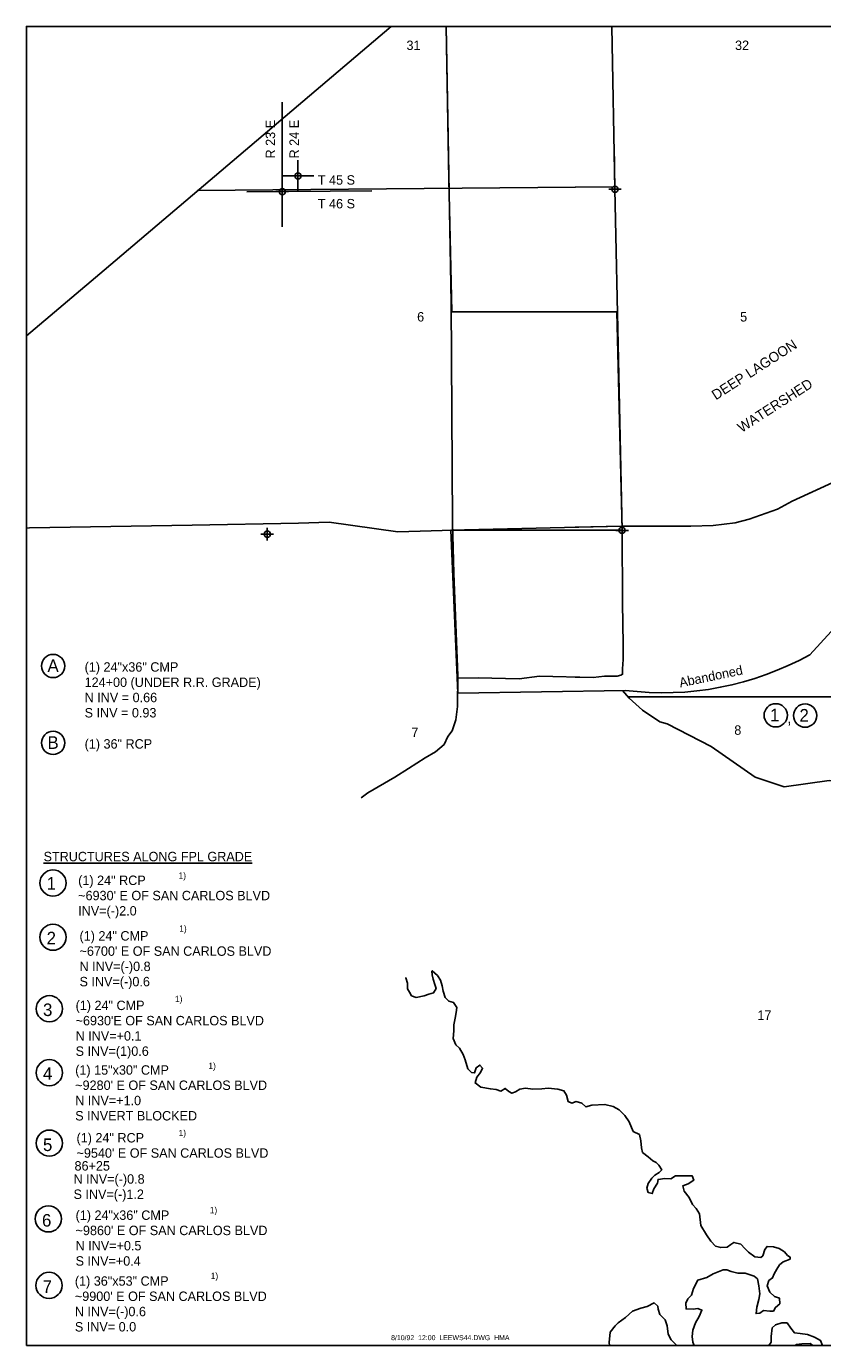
# Model space of a CAD drawing. Extents: x 184657 to 216657, y 772954 to 794238.
# Tile 1 of 3: x 184657 to 197330, y 773238 to 794238. Entities that reach past the tile are written whole.
import ezdxf
from ezdxf.enums import TextEntityAlignment as Align

# ---------------------------------------------------------------- set-up
doc = ezdxf.new("R2010")
doc.units = 0
doc.header["$LTSCALE"] = 400
doc.header["$PDMODE"] = 34
doc.header["$PDSIZE"] = 100
doc.layers.get('0').update_dxf_attribs({"linetype": 'CONTINUOUS'})
for name, color, linetype in [('BORDER', 11, 'CONTINUOUS'), ('MAJROADS', 9, 'CONTINUOUS'), ('SEC', 2, 'CONTINUOUS'), ('STRUCTTEXT', 7, 'CONTINUOUS'), ('TEXT', 2, 'CONTINUOUS'), ('WATER', 4, 'CONTINUOUS'), ('WSHEDS', 3, 'CONTINUOUS')]:
    doc.layers.add(name, color=color, linetype=linetype)

# ---------------------------------------------------------------- blocks, each defined once
blk = doc.blocks.new('TICK')
at = {"color": 0}
for points in [[(500, 0), (500, 1000)], [(0, 500), (1000, 500)]]:
    blk.add_lwpolyline(points, dxfattribs=at)
blk.add_point((500, 500), dxfattribs=at)

msp = doc.modelspace()

# ---------------------------------------------------------------- linework, layer by layer
at = {"color": 0}
for p, q in [((188729.737353, 791045.571511), (188729.737353, 793030.357204)), ((188167.700215, 791603.555231), (190152.433917, 791617.921143))]:
    msp.add_line(p, q, dxfattribs=at)
at = {"layer": 'BORDER', "color": 0}
msp.add_lwpolyline([(184657.014628, 773238.244206), (184657.014628, 794238.223206), (216656.982628, 794238.223206), (216656.982628, 773238.244206)], close=True, dxfattribs=at)
at = {"layer": 'MAJROADS', "color": 0}
for p, q in [((200983.644572, 788578.358323), (196847.016511, 786682.401266)), ((196847.016511, 786682.401266), (196613.143095, 786551.976756)), ((196613.143095, 786551.976756), (196158.738991, 786395.874534)), ((184704.86081, 786256.817609), (184657.014628, 786252.146211)), ((187296.028255, 786296.585722), (184704.86081, 786256.817609)), ((188985.652249, 786329.735058), (187296.028255, 786296.585722)), ((189474.654793, 786346.052112), (188985.652249, 786329.735058)), ((190570.094631, 786190.683649), (189474.654793, 786346.052112)), ((194134.952591, 786284.924745), (191628.870818, 786225.31135)), ((195230.755626, 786284.539653), (194134.952591, 786284.924745)), ((195586.588097, 786294.620156), (195230.755626, 786284.539653)), ((195935.943592, 786335.276108), (195586.588097, 786294.620156)), ((196158.738991, 786395.874534), (195935.943592, 786335.276108)), ((191628.870818, 786225.31135), (190570.094631, 786190.683649))]:
    msp.add_line(p, q, dxfattribs=at)
for points in [[(190460.695027, 794238.223206), (185893.557649, 790356.173881), (184657.014628, 789314.927738)], [(191335.503273, 794238.223206), (191416.351865, 789837.273769), (191440.238446, 786343.108099), (191459.236377, 785530.215059), (191522.36739, 783904.239167), (191518.634442, 783409.914522), (191491.917532, 783200.644738), (191431.940169, 783025.14157), (191364.217125, 782933.485511), (191304.619384, 782808.252646), (191169.679458, 782691.967598), (191001.352538, 782592.692398), (190740.357234, 782427.086102), (190521.44366, 782286.298605), (190092.247976, 782038.173877), (189987.176671, 781958.474483)], [(193975.086979, 794238.223206), (194025.160603, 791645.95271), (194138.167806, 786216.068648), (194145.280983, 785057.472562), (194157.102666, 784403.832084), (194155.267827, 784160.858954), (194145.750577, 784010.111315), (194145.117874, 783926.327477), (194119.856182, 783909.760521), (194061.080955, 783893.446645), (193859.999743, 783894.965133), (193675.485488, 783871.221928), (192821.016881, 783894.432268), (192502.321944, 783854.944621), (191848.871278, 783868.258089), (191522.051039, 783862.347248)], [(194011.7477, 792340.327711), (194025.160603, 791645.95271), (194138.167806, 786216.068648), (194145.280983, 785057.472562), (194157.102666, 784403.832084), (194155.267827, 784160.858954), (194145.750577, 784010.111315), (194145.117874, 783926.327477), (194119.856182, 783909.760521), (194061.080955, 783893.446645), (193859.999743, 783894.965133), (193675.485488, 783871.221928), (193391.329584, 783878.940591)], [(204938.174246, 792340.327711), (204448.985158, 791848.917749), (203812.216526, 791186.815574), (203131.729221, 790498.621334), (202624.163939, 790013.029362), (202088.139573, 789492.57806), (201762.058962, 789137.533368), (201602.336434, 788978.557696), (201438.278871, 788832.689442), (201221.832562, 788686.943958), (200983.644572, 788578.358323), (196847.016511, 786682.401266), (196613.143095, 786551.976756), (196158.738991, 786395.874534), (195935.943592, 786335.276108), (195586.588097, 786294.620156), (195230.755626, 786284.539653), (194134.952591, 786284.924745), (193391.329584, 786267.23582)], [(194001.234014, 791685.488369), (187376.211425, 791625.095334)], [(194001.234014, 791685.488369), (193391.329584, 791679.928542)]]:
    msp.add_lwpolyline(points, dxfattribs=at)
at = {"layer": 'MAJROADS', "color": 0, "linetype": 'CONTINUOUS'}
msp.add_lwpolyline([(211070.100859, 783564.458229), (194232.516082, 783564.458229)], dxfattribs=at)
at = {"layer": 'SEC', "color": 0}
for p in [(188729.737353, 791607.623372), (194025.160607, 791645.952739), (194025.160607, 791645.952739), (188490.721439, 786154.511591), (194138.167811, 786216.068677), (194138.167811, 786216.068677)]:
    msp.add_point(p, dxfattribs=at)
at = {"layer": 'STRUCTTEXT', "color": 0}
for centre, radius in [((185082.739525, 784056.616782), 185.185192), ((196583.26649, 783271.643031), 185.185185), ((197051.391645, 783266.914494), 185.185185), ((185082.739525, 782832.080126), 185.185192), ((185080.342179, 780602.308004), 208.333333), ((185080.342179, 779739.524678), 208.333333), ((185023.166933, 778600.700319), 208.333333), ((185022.410045, 777582.863034), 208.333333), ((185022.093786, 776461.278918), 208.333333), ((185006.848926, 775255.696714), 208.333333), ((185016.9124, 774197.093073), 208.333333)]:
    msp.add_circle(centre, radius, dxfattribs=at)
at = {"layer": 'WATER', "color": 0}
for points in [[(195287.895704, 773238.244206), (195263.281058, 773293.356606), (195255.514912, 773385.508097), (195264.548675, 773485.921758), (195307.182257, 773602.859759), (195366.450408, 773702.942738), (195408.973763, 773803.135944), (195342.159921, 773828.694048), (195266.753226, 773820.817674), (195157.912053, 773821.534153), (195150.145907, 773913.685644), (195184.076409, 773980.444372), (195243.06899, 774038.66536), (195277.275061, 774147.286078), (195345.136065, 774280.803534), (195487.742398, 774321.72859), (195588.596969, 774379.674009), (195748.11344, 774445.606031), (195806.720225, 774445.220234), (195873.534067, 774419.662131), (195982.209898, 774393.828458), (196099.423469, 774393.056865), (196174.609708, 774367.443647), (196241.42355, 774341.885543), (196291.382369, 774299.692871), (196315.783083, 774190.686357), (196331.701173, 774064.990161), (196314.350125, 773973.004012), (196280.033827, 773847.638498), (196271.000064, 773747.224837), (196329.661963, 773755.211439), (196388.544317, 773796.687632), (196488.957978, 773787.653869), (196547.564763, 773787.268072), (196581.440151, 773845.654402), (196648.805131, 773903.820277), (196641.038985, 773995.971768), (196565.852745, 774021.584986), (196490.942074, 774089.060193), (196449.74145, 774189.804537), (196475.409781, 774273.363174), (196534.292135, 774314.839367), (196559.850239, 774381.653209), (196602.208253, 774456.729221), (196644.511153, 774523.432836), (196703.44862, 774573.281427), (196812.565362, 774614.426937), (196812.785817, 774647.916529), (196771.089169, 774673.309291), (196721.240578, 774732.246759), (196637.847282, 774783.032284), (196545.916246, 774808.75573), (196445.502585, 774817.789493), (196411.682311, 774767.775561), (196377.531354, 774667.527241), (196343.876421, 774642.630502), (196251.835158, 774651.609152), (196151.862407, 774727.622098), (196093.641418, 774786.61468), (196027.103145, 774854.034773), (195918.427314, 774879.868446), (195867.972471, 774846.709537), (195809.090117, 774805.233344), (195708.566229, 774797.522312), (195625.007591, 774823.190643), (195550.152034, 774899.038248), (195483.834216, 774999.947933), (195392.729887, 775151.257347), (195368.825197, 775335.615442), (195319.141947, 775419.670104), (195260.976072, 775487.035083), (195203.085766, 775596.262052), (195128.39555, 775697.226851), (195103.829494, 775781.116172), (195187.773928, 775814.054625), (195280.256101, 775872.055159), (195255.579818, 775939.199684), (195196.973033, 775939.58548), (195096.504258, 775940.246845), (194987.663085, 775940.963324), (194911.980821, 775891.224961), (194819.939558, 775900.203611), (194710.988158, 775884.175294), (194702.229964, 775825.623622), (194643.016927, 775733.913042), (194617.403709, 775658.726802), (194550.534753, 775675.912508), (194534.230868, 775743.001919), (194551.471688, 775818.243272), (194610.629611, 775901.581455), (194661.194681, 775951.48516), (194728.449433, 775992.906239), (194770.586991, 776034.49266), (194720.848628, 776110.174923), (194679.262207, 776152.312482), (194629.193161, 776177.760358), (194554.28249, 776245.235565), (194462.627024, 776312.821), (194446.378252, 776388.282809), (194438.722333, 776497.179095), (194414.266505, 776597.813211), (194314.128413, 776648.708964), (194248.141277, 776799.853036), (194181.823459, 776900.762721), (194090.333334, 776993.46535), (193998.56764, 777044.305989), (193864.829729, 777078.677401), (193655.409554, 777063.310449), (193563.147835, 777038.799507), (193496.554449, 777097.847203), (193404.623413, 777123.570648), (193337.478888, 777098.894365), (193279.037444, 777124.397355), (193254.581616, 777225.031471), (193213.160537, 777292.286223), (193112.857103, 777318.064782), (192962.264169, 777335.801626), (192861.74028, 777328.090593), (192719.354402, 777320.655129), (192602.251059, 777338.171518), (192510.044455, 777322.032974), (192442.789703, 777280.611895), (192384.017576, 777255.880497), (192333.94853, 777281.328374), (192275.672427, 777331.948558), (192208.417675, 777290.527478), (192133.231435, 777316.140696), (192041.190172, 777325.119345), (191890.652351, 777351.228587), (191798.996885, 777418.814022), (191824.72033, 777510.745057), (191883.823139, 777585.710842), (191917.753641, 777652.46957), (191876.222334, 777702.979526), (191817.33998, 777661.503333), (191791.671649, 777577.944696), (191741.492375, 777586.647776), (191683.271386, 777645.640358), (191642.346331, 777788.246691), (191609.407877, 777872.191125), (191551.462457, 777973.045696), (191493.186354, 778023.66588), (191451.98573, 778124.410224), (191461.184835, 778249.941079), (191461.791086, 778342.037456), (191479.252361, 778450.768401), (191496.603409, 778542.75455), (191505.47183, 778618.051017), (191455.788581, 778702.105679), (191380.547227, 778719.346499), (191322.326238, 778778.339081), (191289.498012, 778879.02831), (191273.304354, 778962.862517), (191248.793412, 779055.124235), (191199.055049, 779130.806499), (191115.827094, 779206.709218), (191107.399582, 779198.391934), (191115.386183, 779139.730035), (191131.690069, 779072.640624), (191156.256125, 778988.751304), (191180.932408, 778921.606779), (191138.629509, 778854.903165), (191063.112586, 778830.281995), (190987.595664, 778805.660825), (190861.844354, 778781.370338), (190786.658114, 778806.983556), (190753.554319, 778865.810796), (190720.39541, 778916.265639), (190721.001662, 779008.362016), (190696.435606, 779092.251336), (190693.558146, 779098.693993)], [(193937.19005, 773238.244206), (193931.959564, 773285.374901), (193949.806636, 773452.712631), (194025.819582, 773552.685382), (194076.384652, 773602.589087), (194194.149361, 773685.541473), (194303.651899, 773785.293769), (194437.940948, 773834.646336), (194538.575064, 773859.102164), (194647.802033, 773916.99247), (194706.078136, 773866.372286), (194714.119851, 773816.082785), (194738.685907, 773732.193465), (194780.272327, 773690.055906), (194821.858748, 773647.918348), (194854.742088, 773555.601516), (194870.605063, 773421.532922), (194920.233199, 773329.105863), (195009.906432, 773238.244206)], [(197325.299901, 773238.244206), (197298.049316, 773321.825948), (197197.911224, 773372.7217), (197089.345621, 773415.300169), (196972.242277, 773432.816558), (196880.201014, 773441.795207), (196822.090253, 773517.532585), (196764.034606, 773601.64236), (196680.310627, 773602.193498), (196579.621397, 773569.365272), (196529.056327, 773519.461567), (196511.42971, 773385.613428), (196510.823459, 773293.517051), (196473.447018, 773238.244206)], [(196890.660533, 773238.244206), (196912.478103, 773257.381998), (196996.257196, 773265.203258), (197130.270676, 773272.693836), (197173.966459, 773238.244206)]]:
    msp.add_lwpolyline(points, dxfattribs=at)
at = {"layer": 'WSHEDS', "color": 0}
for points in [[(191337.226883, 794238.223206), (191382.022197, 791799.814487), (191430.459198, 789695.926034), (194053.872653, 789695.926034), (194139.861751, 786217.683744), (191411.263489, 786217.683744), (191526.437739, 783623.68367), (194188.24261, 783668.473656)], [(194142.09568, 783666.110586), (194249.345171, 783545.538644), (194461.745799, 783352.041972), (194739.423925, 783166.203522), (194855.056638, 783136.122397), (195556.461801, 782776.509391), (196254.555222, 782286.518811), (196715.725905, 782132.052497), (197436.025598, 782234.901401), (197871.176006, 782173.832282), (198323.751813, 781442.956733), (198593.633455, 780764.535875), (199628.274951, 778010.915217), (201647.540713, 775743.979258), (202019.45287, 775743.979258), (203628.7023, 778355.761338), (206019.196822, 781092.298857), (206019.196822, 783164.458233)]]:
    msp.add_lwpolyline(points, dxfattribs=at)
msp.add_lwpolyline([(198427.892553, 785655.68215), (197123.990173, 784236.72956, -0.160426), (194188.242615, 783668.47366, 0.546009)], format="xyb", dxfattribs=at)

# ---------------------------------------------------------------- block references
at = {"color": 0, "xscale": 0.5, "yscale": 0.5, "zscale": 0.5}
msp.add_blockref('TICK', (188729.737353, 791607.623372), dxfattribs=at)

# ---------------------------------------------------------------- texts
at = {"layer": 'MAJROADS', "color": 0}
msp.add_text('Abandoned', height=150, rotation=11.737973, dxfattribs=at).set_placement((195064.425043, 783715.381855))
at = {"layer": 'STRUCTTEXT', "color": 0}
for s, height, p in [('A', 200.000007, (184992.807388, 783961.951375)), ('(1) 24"x36" CMP', 150, (185583.944747, 783966.155904)), ('124+00 (UNDER R.R. GRADE)', 150, (185583.944747, 783723.298761)), ('N INV = 0.66', 150, (185583.944747, 783480.441618)), ('S INV = 0.93', 150, (185583.944747, 783237.584476)), ('1', 200, (196493.334357, 783176.977627)), ('2', 200, (196961.459511, 783172.24909)), ('B', 200.000007, (184992.807388, 782737.414719)), ('(1) 36" RCP', 150, (185583.944747, 782741.619249)), ('%%uSTRUCTURES ALONG FPL GRADE', 150, (184930.227158, 780948.409384)), ('1)', 100, (187079.049079, 780671.53208)), ('1', 200, (184979.168529, 780495.809426)), ('(1) 24" RCP', 149.999999, (185481.570399, 780570.358431)), ("~6930' E OF SAN CARLOS BLVD", 149.999999, (185481.570399, 780327.501289)), ('INV=(-)2.0', 149.999999, (185481.570399, 780084.644147)), ('1)', 100, (187089.698937, 779827.638275)), ('2', 200, (184979.168529, 779625.510625)), ('(1) 24" CMP', 149.999999, (185502.870115, 779686.275389)), ("~6700' E OF SAN CARLOS BLVD", 149.999999, (185502.870115, 779443.418247)), ('N INV=(-)0.8', 149.999999, (185502.870115, 779200.561105)), ('S INV=(-)0.6', 149.999999, (185502.870115, 778957.703963)), ('3', 200, (184921.993283, 778484.495721)), ('(1) 24" CMP', 149.999999, (185440.369939, 778579.400603)), ('1)', 100, (187021.873833, 778707.198898)), ("~6930'E OF SAN CARLOS BLVD", 149.999999, (185440.369939, 778336.543461)), ('N INV=+0.1', 149.999999, (185440.369939, 778093.686319)), ('S INV=(1)0.6', 149.999999, (185440.369939, 777850.829177)), ('4', 200, (184921.236395, 777469.792819)), ('(1) 15"x30" CMP', 149.999999, (185434.288122, 777550.91346)), ('1)', 100, (187553.609838, 777641.437252)), ("~9280' E OF SAN CARLOS BLVD", 149.999999, (185434.288122, 777308.056318)), ('N INV=+1.0', 149.999999, (185434.288122, 777065.199176)), ('S INVERT BLOCKED', 149.999999, (185434.288122, 776822.342034)), ('(1) 24" RCP', 149.999999, (185455.27158, 776471.928776)), ('1)', 100, (187079.374905, 776573.102425)), ('5', 200, (184920.920137, 776335.3683)), ("~9540' E OF SAN CARLOS BLVD", 149.999999, (185455.27158, 776229.071634)), ('86+25', 149.999999, (185423.322006, 776024.634745)), ('N INV=(-)0.8', 149.999999, (185407.347219, 775815.816766)), ('S INV=(-)1.2', 149.999999, (185407.347219, 775572.959624)), ('6', 200, (184905.675276, 775132.92048)), ('(1) 24"x36" CMP', 149.999999, (185440.026719, 775239.721927)), ('1)', 100, (187575.323222, 775346.220506)), ("~9860' E OF SAN CARLOS BLVD", 149.999999, (185440.026719, 774996.864785)), ('N INV=+0.5', 149.999999, (185440.026719, 774754.007643)), ('S INV=+0.4', 149.999999, (185440.026719, 774511.150502)), ('7', 200, (184915.73875, 774077.451223)), ('(1) 36"x53" CMP', 149.999999, (185428.790478, 774191.768144)), ('1)', 100, (187590.594174, 774297.77147)), ("~9900' E OF SAN CARLOS BLVD", 149.999999, (185428.790478, 773948.911002)), ('N INV=(-)0.6', 149.999999, (185428.790478, 773706.05386)), ('S INV= 0.0', 149.999999, (185428.790478, 773463.196718))]:
    msp.add_text(s, height=height, dxfattribs=at).set_placement(p)
msp.add_text(',', height=200, dxfattribs=at).set_placement((196799.259693, 783141.772029), align=Align.CENTER)
at = {"layer": 'TEXT', "color": 0}
for s, p in [('31', (190817.928486, 793862.014089)), ('32', (196047.734646, 793862.014089)), ('6', (190931.981157, 789540.303)), ('5', (196072.914795, 789540.303)), ('7', (190840.950773, 782925.35823))]:
    msp.add_text(s, height=150, dxfattribs=at).set_placement(p, align=Align.CENTER)
for s, p in [('R 23 E', (188616.129513, 792135.599335)), ('R 24 E', (188993.807227, 792135.599335))]:
    msp.add_text(s, height=150, rotation=90, dxfattribs=at).set_placement(p)
for s, height, p in [('T 45 S', 150, (189296.169519, 791718.642234)), ('T 46 S', 150, (189296.169519, 791340.964519)), ('8', 150, (195923.801082, 782961.608392)), ('17', 150, (196292.133228, 778423.324408)), ('8/10/92  12:00  LEEWS44.DWG  HMA', 80, (190461.72203, 773325.022537))]:
    msp.add_text(s, height=height, dxfattribs=at).set_placement(p)
for s, p in [('DEEP LAGOON', (196284.184242, 788706.921391)), ('WATERSHED', (196614.93148, 788136.405363))]:
    msp.add_text(s, height=160, rotation=32.880463, dxfattribs=at).set_placement(p, align=Align.CENTER)

doc.saveas('drawing.dxf')
